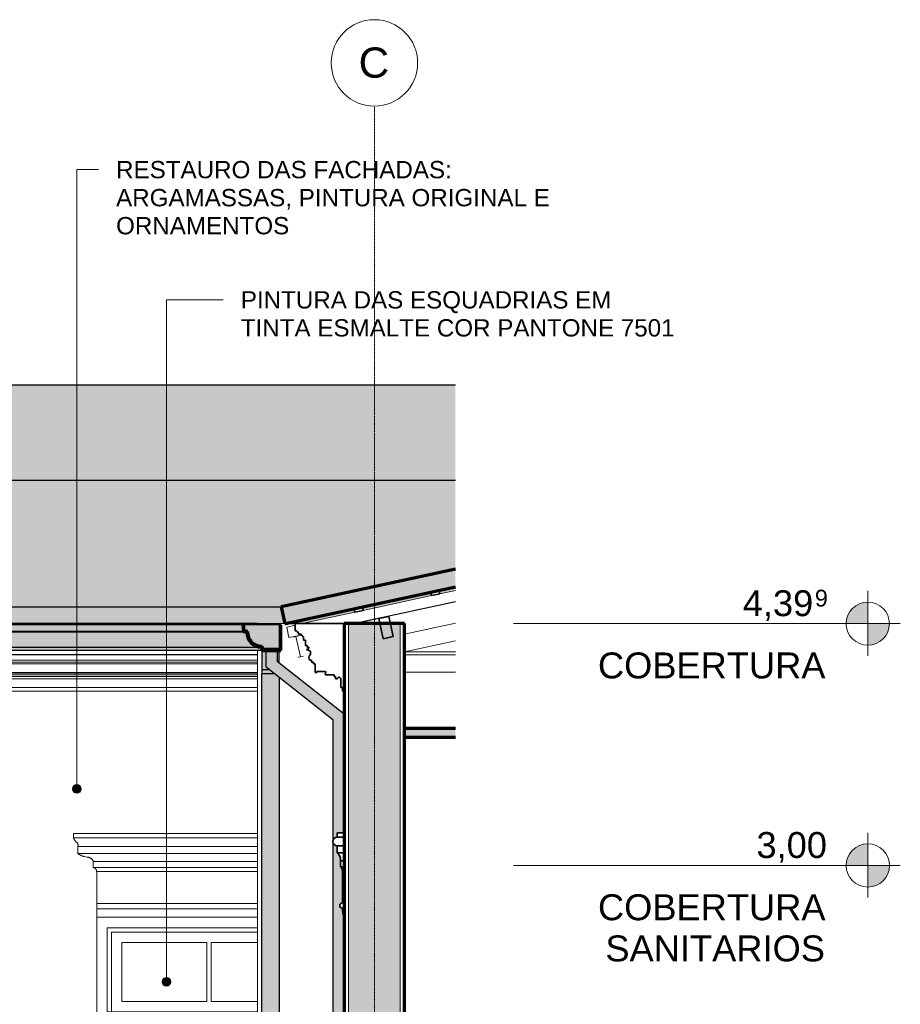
# Model space of a CAD drawing. Header units: millimetres. Extents: x -4967 to 47670, y -1932 to 8822.
# Tile 6 of 14: x 10078 to 15168, y 3127 to 8822. Entities that reach past the tile are written whole.
import ezdxf

# ---------------------------------------------------------------- set-up
doc = ezdxf.new("R2010")
doc.units = ezdxf.units.MM
doc.linetypes.add('_Tracejado pequeno', pattern=[2.25, 1.5, -0.75])
doc.linetypes.add('_Traço - ponto', pattern=[16, 12, -2, 0, -2])
for name, color, linetype, lineweight in [('A-CLNG', 13, 'Continuous', 25), ('A-CLNG-PATT', 13, 'Continuous', 25), ('A-FLOR-LEVL', 51, 'Continuous', 9), ('A-GENM', 13, 'Continuous', 18), ('A-GLAZ', 151, 'Continuous', 18), ('A-GLAZ-CWMG', 51, 'Continuous', 18), ('A-GLAZ-HDLN', 1, '_Tracejado pequeno', 18), ('A-ROOF', 132, 'Continuous', 25), ('A-ROOF-MCUT', 132, 'Continuous', 70), ('A-ROOF-OTLN', 132, 'Continuous', 25), ('A-ROOF-PATT', 132, 'Continuous', 25), ('A-WALL', 113, 'Continuous', 18), ('A-WALL-PATT', 111, 'Continuous', 70), ('G-ANNO-TEXT', 231, 'Continuous', 9), ('S-GRID', 1, 'Continuous', 9), ('S-GRID-IDEN', 1, 'Continuous', 9)]:
    doc.layers.add(name, color=color, linetype=linetype, lineweight=lineweight)
doc.styles.add('Arial', font='arial.ttf', dxfattribs={"height": 150})
doc.styles.add('Arial_1', font='arial.ttf', dxfattribs={"height": 97.483633})
doc.styles.add('Arial_2', font='arial.ttf', dxfattribs={"height": 175})
doc.styles.add('Arial_3', font='arial.ttf', dxfattribs={"height": 100})

# ---------------------------------------------------------------- blocks, each defined once
blk = doc.blocks.new('Window_CV - Window_CV - 1 divisão-V3-ELEVAÇÃO 5 - MANTER _ CONSTRUIR')
at = {"layer": 'A-GLAZ'}
for p, q in [((11453.5, 3630), (10523.4, 3630)), ((10523.4, 3630), (10523.4, 1930)), ((10583.4, 1930), (10583.4, 3570)), ((10583.4, 3570), (11453.5, 3570)), ((10608.4, 3545), (10608.4, 1930)), ((10608.4, 3545), (11453.5, 3545)), ((10668.4, 3485), (10668.4, 3144)), ((11160.9, 3485), (10668.4, 3485)), ((11160.9, 3144), (11160.9, 3485)), ((11185.9, 3485), (11185.9, 3144)), ((11453.5, 3485), (11185.9, 3485)), ((11160.9, 3144), (10668.4, 3144)), ((11453.5, 3144), (11185.9, 3144)), ((10608.4, 3084), (11453.5, 3084)), ((11173.4, 3084), (10608.4, 3084)), ((11173.4, 3084), (11173.4, 1930)), ((11173.4, 1930), (11173.4, 3084)), ((11453.5, 3084), (11173.4, 3084)), ((10668.4, 2414.5), (10668.4, 3024)), ((10668.4, 3024), (11113.4, 3024)), ((11113.4, 3024), (11113.4, 2414.5)), ((11233.4, 2414.5), (11233.4, 3024)), ((11233.4, 3024), (11453.5, 3024)), ((11113.4, 2414.5), (10668.4, 2414.5)), ((11453.5, 2414.5), (11233.4, 2414.5)), ((10668.4, 2389.5), (10668.4, 1930)), ((10668.4, 2389.5), (11113.4, 2389.5)), ((11113.4, 1930), (11113.4, 2389.5)), ((11233.4, 2389.5), (11453.5, 2389.5)), ((11233.4, 2389.5), (11233.4, 1930)), ((10523.4, 1880), (10523.4, 1680)), ((10583.4, 1720), (10583.4, 1880)), ((10608.4, 1880), (10608.4, 1745)), ((10668.4, 1880), (10668.4, 1805)), ((11113.4, 1805), (11113.4, 1880)), ((11173.4, 1880), (11173.4, 1745)), ((11173.4, 1745), (11173.4, 1880)), ((11233.4, 1880), (11233.4, 1805)), ((10668.4, 1805), (11113.4, 1805)), ((11233.4, 1805), (11403.9, 1805)), ((11443.9, 1805), (11453.5, 1805)), ((11403.9, 1720), (10583.4, 1720)), ((10608.4, 1745), (11403.9, 1745)), ((11443.9, 1745), (11453.5, 1745)), ((11453.5, 1720), (11443.9, 1720)), ((10523.4, 1650), (10523.4, 1584)), ((10523.4, 1584), (11403.9, 1584)), ((11443.9, 1584), (11453.5, 1584))]:
    blk.add_line(p, q, dxfattribs=at)
at = {"layer": 'A-GLAZ-HDLN'}
for p, q in [((11453.5, 3084), (10588.5, 3084)), ((11173.4, 2405), (10588.5, 3084)), ((11453.5, 2727.4), (11173.4, 2405)), ((10764.2, 1930), (11173.4, 2405)), ((11173.4, 2405), (11453.5, 2079.8)), ((10583.4, 1720), (10721.2, 1880))]:
    blk.add_line(p, q, dxfattribs=at)
blk = doc.blocks.new('Rectangular Mullion - 2x5 cm-4253633-ELEVAÇÃO 5 - MANTER _ CONSTRUIR')
at = {"layer": 'A-GLAZ-CWMG', "lineweight": 35}
for p, q in [((12060.1, 5424.8), (12011.3, 5414.2)), ((12011.3, 5414.2), (12015.5, 5394.7)), ((12064.4, 5405.3), (12060.1, 5424.8)), ((12015.5, 5394.7), (12064.4, 5405.3))]:
    blk.add_line(p, q, dxfattribs=at)
blk = doc.blocks.new('Rectangular Mullion - 2x5 cm-4253677-ELEVAÇÃO 5 - MANTER _ CONSTRUIR')
at = {"layer": 'A-GLAZ-CWMG', "lineweight": 35}
for p, q in [((12502.9, 5520.9), (12454.1, 5510.3)), ((12454.1, 5510.3), (12458.3, 5490.8)), ((12458.3, 5490.8), (12507.2, 5501.4)), ((12507.2, 5501.4), (12502.9, 5520.9))]:
    blk.add_line(p, q, dxfattribs=at)
blk = doc.blocks.new('Rectangular Mullion - 6x12 cm-3934020-ELEVAÇÃO 5 - MANTER _ CONSTRUIR')
at = {"layer": 'A-GLAZ-CWMG'}
for p, q in [((12597.2, 5164.7), (12303.5, 5164.7)), ((12303.5, 5149.1), (12597.2, 5149.1))]:
    blk.add_line(p, q, dxfattribs=at)
blk = doc.blocks.new('Rectangular Mullion - 4x6_3-3931011-ELEVAÇÃO 5 - MANTER _ CONSTRUIR')
at = {"layer": 'A-GLAZ-CWMG'}
for p, q in [((12064.4, 5405.3), (12458.3, 5490.8)), ((12507.2, 5501.4), (12597.2, 5520.9)), ((12008.4, 5328.7), (12597.2, 5456.4)), ((11711.3, 5328.7), (12015.5, 5394.7)), ((11621.6, 5309.2), (11669.7, 5319.7)), ((11634.9, 5247.7), (11621.6, 5309.2)), ((11634.9, 5247.7), (11704.7, 5262.8))]:
    blk.add_line(p, q, dxfattribs=at)
blk = doc.blocks.new('Rectangular Mullion - 6x12 cm 2-4082025-ELEVAÇÃO 5 - MANTER _ CONSTRUIR')
at = {"layer": 'A-GLAZ-CWMG'}
for p, q in [((12153.3, 5358.1), (12017.9, 5328.7)), ((12222.3, 5373.1), (12211.9, 5370.8)), ((11675.1, 5254.3), (11660.1, 5251.1)), ((11692.7, 5258.2), (11675.1, 5254.3)), ((11700.5, 5137), (11675.1, 5254.3)), ((11685.5, 5133.8), (11700.5, 5137)), ((11718.2, 5140.9), (11700.5, 5137))]:
    blk.add_line(p, q, dxfattribs=at)
blk = doc.blocks.new('Rectangular Mullion - 6x12 cm 2-4082030-ELEVAÇÃO 5 - MANTER _ CONSTRUIR')
at = {"layer": 'A-GLAZ-CWMG'}
blk.add_line((12597.2, 5454.4), (12222.3, 5373.1), dxfattribs=at)
blk = doc.blocks.new('Rectangular Mullion - 6x12 cm-4082021-ELEVAÇÃO 5 - MANTER _ CONSTRUIR')
at = {"layer": 'A-GLAZ-CWMG', "lineweight": 35}
for p, q in [((12211.9, 5370.8), (12153.3, 5358.1)), ((12153.3, 5358.1), (12178.7, 5240.8)), ((12237.4, 5253.5), (12211.9, 5370.8)), ((12178.7, 5240.8), (12237.4, 5253.5))]:
    blk.add_line(p, q, dxfattribs=at)
blk = doc.blocks.new('tesoura10 - tesoura-4089500-ELEVAÇÃO 5 - MANTER _ CONSTRUIR')
at = {"layer": 'A-GENM'}
for p, q in [((12597.2, 5331.6), (12303.5, 5267.9)), ((12303.5, 5165.5), (12597.2, 5229.3)), ((12597.2, 5147.8), (12303.5, 5147.8))]:
    blk.add_line(p, q, dxfattribs=at)
blk = doc.blocks.new('ornamento esquadrias - ornamento esquadrias-4133635-ELEVAÇÃO 5 - MANTER _ CONSTRUIR')
at = {"layer": 'A-GENM', "lineweight": 35}
for p, q in [((11913.5, 4118.9), (11913.5, 4093.9)), ((11953.5, 4118.9), (11913.5, 4118.9)), ((11953.5, 4093.9), (11953.5, 4118.9)), ((11953.5, 4093.9), (11913.5, 4093.9)), ((11913.5, 4093.9), (11953.5, 4093.9)), ((11913.5, 4043.9), (11953.5, 4043.9)), ((11913.5, 4043.9), (11913.5, 4003.9)), ((11953.5, 4043.9), (11913.5, 4043.9)), ((11953.5, 4043.9), (11953.5, 4093.9)), ((11953.5, 4003.9), (11953.5, 4043.9)), ((11953.5, 4003.9), (11913.5, 4003.9)), ((11913.5, 4003.9), (11953.5, 4003.9)), ((11953.5, 3957.2), (11953.5, 4003.9)), ((11933.5, 3957.2), (11953.5, 3957.2)), ((11933.5, 3957.2), (11933.5, 3922.2)), ((11953.5, 3957.2), (11933.5, 3957.2)), ((11953.5, 3922.2), (11953.5, 3957.2)), ((11953.5, 3922.2), (11933.5, 3922.2)), ((11933.5, 3922.2), (11953.5, 3922.2)), ((11943.5, 3898.8), (11943.5, 3713)), ((11953.5, 3898.8), (11943.5, 3898.8)), ((11943.5, 3898.8), (11953.5, 3898.8)), ((11953.5, 3898.8), (11953.5, 3922.2)), ((11953.5, 3630), (11953.5, 3898.8))]:
    blk.add_line(p, q, dxfattribs=at)
at = {"layer": 'A-GENM'}
blk.add_line((11889.7, 4067.3), (11888.5, 4067.3), dxfattribs=at)
at = {"layer": 'A-GENM', "lineweight": 35}
for centre, radius, start, end in [((11913.5, 4068.9), 25, 90, 270), ((11872.7, 3958.8), 60.8, 358.5402, 47.8736), ((11906.9, 3897), 36.7, 2.8606, 43.4472), ((11943.5, 3698), 15, 90, 270), ((12080.7, 3681.4), 137.2, 179.3469, 202.0203)]:
    blk.add_arc(centre, radius, start, end, dxfattribs=at)
at = {"layer": 'A-GENM'}
for points, knots in [([(11888.5, 4067.3), (11888.4, 4068.8), (11888.5, 4071.2), (11889.1, 4074.6), (11889.7, 4076.7), (11890.4, 4078.4), (11891.1, 4080.1), (11892, 4081.7), (11893.1, 4083.3), (11894.3, 4084.9), (11895.8, 4086.6), (11897.3, 4087.9), (11898.1, 4088.6), (11898.3, 4088.7)], [0, 0, 0, 0, 0.1428571, 0.2142857, 0.2857143, 0.3214286, 0.3571429, 0.4285714, 0.4642857, 0.5, 0.5714286, 0.625, 0.6398573, 0.6398573, 0.6398573, 0.6398573]), ([(11889.6, 4061.5), (11889.5, 4061.7), (11889.4, 4062.3), (11889.2, 4063.2), (11888.7, 4065.1), (11888.6, 4066.4), (11888.5, 4067.3)], [0.7916781, 0.7916781, 0.7916781, 0.7916781, 0.8125, 0.84375, 0.875, 1, 1, 1, 1]), ([(11913.5, 4043.9), (11911.8, 4043.9), (11908.4, 4044.2), (11903.5, 4045.8), (11899.1, 4048.2), (11895.2, 4051.5), (11892.6, 4054.9), (11891.2, 4057.5), (11890.5, 4059), (11890.1, 4060.1), (11889.8, 4060.8), (11889.7, 4061.1)], [0, 0, 0, 0, 0.125, 0.25, 0.375, 0.5, 0.625, 0.6875, 0.71875, 0.75, 0.7815481, 0.7815481, 0.7815481, 0.7815481]), ([(11899.2, 4089.4), (11899.4, 4089.5), (11900.8, 4090.5), (11903.1, 4091.7), (11906.2, 4092.8), (11909.3, 4093.6), (11911.8, 4093.9), (11913.5, 4093.9)], [0.6668937, 0.6668937, 0.6668937, 0.6668937, 0.6785714, 0.7857143, 0.8392857, 0.8928571, 1, 1, 1, 1]), ([(11940.4, 3911.9), (11940.4, 3911.9), (11940.5, 3911.6), (11940.6, 3911.4), (11940.7, 3911.1)], [-0.4178293, -0.4178293, -0.4178293, -0.4178293, -0.41666667, -0.38785965, -0.38785965, -0.38785965, -0.38785965])]:
    blk.add_open_spline(points, degree=3, knots=knots, dxfattribs=at)
blk = doc.blocks.new('ornamento esquadrias - ornamento esquadrias-V8-ELEVAÇÃO 5 - MANTER _ CONSTRUIR')
at = {"layer": 'A-GENM'}
for p, q in [((11453.5, 4114.9), (10388.7, 4114.9)), ((10388.7, 4114.9), (10388.7, 4089.9)), ((11453.5, 4089.9), (10388.7, 4089.9)), ((10388.7, 4089.9), (11453.5, 4089.9)), ((10413.7, 4039.9), (11453.5, 4039.9)), ((11453.5, 4039.9), (10413.7, 4039.9)), ((10413.7, 4039.9), (10413.7, 3999.9)), ((11453.5, 3999.9), (10413.7, 3999.9)), ((10413.7, 3999.9), (11453.5, 3999.9)), ((10503.7, 3953.3), (11453.5, 3953.3)), ((11453.5, 3953.3), (10503.7, 3953.3)), ((10503.7, 3953.3), (10503.7, 3918.3)), ((11453.5, 3918.3), (10503.7, 3918.3)), ((10503.7, 3918.3), (11453.5, 3918.3)), ((11453.5, 3894.9), (10523.4, 3894.9)), ((10523.4, 3894.9), (10523.4, 3709.1)), ((10523.4, 3894.9), (11453.5, 3894.9)), ((11453.5, 3709.1), (10523.4, 3709.1)), ((10523.4, 3709.1), (11453.5, 3709.1)), ((10523.4, 3679.1), (10523.4, 3709.1)), ((10523.4, 3679.1), (11453.5, 3679.1)), ((10523.4, 3629.9), (10523.4, 3679.1)), ((10523.4, 3679.1), (11453.5, 3679.1))]:
    blk.add_line(p, q, dxfattribs=at)
for points, knots in [([(10407.3, 4063.3), (10405.7, 4064.9), (10403.5, 4067.3), (10400.6, 4070.6), (10399, 4072.7), (10397.7, 4074.4), (10396.5, 4076.1), (10395.4, 4077.8), (10394.4, 4079.4), (10393.4, 4081), (10392.4, 4082.7), (10391.4, 4084.4), (10390.4, 4086.3), (10389.7, 4087.8), (10389.2, 4088.9), (10388.8, 4089.7), (10388.7, 4089.9), (10388.7, 4089.9)], [0, 0, 0, 0, 0.142857, 0.214286, 0.285714, 0.321429, 0.357143, 0.428571, 0.464286, 0.5, 0.571429, 0.625, 0.678571, 0.785714, 0.839286, 0.892857, 1, 1, 1, 1]), ([(10413.7, 4039.9), (10413.7, 4039.9), (10413.9, 4040.3), (10414.6, 4041.8), (10415.5, 4044.3), (10416, 4047.6), (10415.8, 4051), (10415.1, 4053.6), (10414.6, 4055), (10413.9, 4056.5), (10413.1, 4057.9), (10412.1, 4059.2), (10410.4, 4061.1), (10408.8, 4062.5), (10407.3, 4063.3)], [0, 0, 0, 0, 0.125, 0.25, 0.375, 0.5, 0.625, 0.6875, 0.71875, 0.75, 0.8125, 0.84375, 0.875, 1, 1, 1, 1]), ([(10413.7, 3999.9), (10415.4, 3998.6), (10418.9, 3996.1), (10423.6, 3993), (10427.6, 3990.6), (10431.8, 3988.4), (10436.2, 3986.3), (10440.7, 3984.4), (10445.4, 3982.7), (10453.7, 3980), (10461, 3978.5), (10466, 3977.7)], [-1, -1, -1, -1, -0.875, -0.75, -0.6875, -0.625, -0.5, -0.4375, -0.375, -0.25, 0, 0, 0, 0]), ([(10466, 3977.7), (10468.7, 3977.9), (10472.7, 3977.8), (10478, 3976.7), (10481.2, 3975.6), (10483.7, 3974.6), (10485.5, 3973.8), (10487.2, 3972.8), (10488.9, 3971.8), (10490.6, 3970.6), (10492.1, 3969.4), (10493.7, 3968.1), (10495.1, 3966.8), (10496.5, 3965.3), (10498.2, 3963.3), (10500.9, 3959.4), (10502.7, 3955.8), (10503.7, 3953.3)], [-1, -1, -1, -1, -0.833333, -0.75, -0.666667, -0.625, -0.583333, -0.541667, -0.5, -0.458333, -0.416667, -0.375, -0.333333, -0.291667, -0.25, -0.166667, 0, 0, 0, 0]), ([(10503.7, 3918.3), (10504.6, 3918.1), (10505.9, 3917.7), (10507.6, 3917), (10508.9, 3916.5), (10510.1, 3915.9), (10511.2, 3915.2), (10512.4, 3914.5), (10513.3, 3913.8), (10514, 3913.3), (10514.6, 3912.7), (10515.5, 3912), (10516.4, 3911), (10517.3, 3910.1), (10518.1, 3909), (10518.9, 3907.9), (10519.7, 3906.8), (10520.3, 3905.6), (10521, 3904.4), (10521.7, 3902.7), (10522.8, 3899.6), (10523.3, 3896.8), (10523.4, 3894.9)], [-1, -1, -1, -1, -0.916667, -0.875, -0.833333, -0.791667, -0.75, -0.708333, -0.666667, -0.645833, -0.625, -0.583333, -0.541667, -0.5, -0.458333, -0.416667, -0.375, -0.333333, -0.291667, -0.25, -0.166667, 0, 0, 0, 0])]:
    blk.add_open_spline(points, degree=3, knots=knots, dxfattribs=at)
blk = doc.blocks.new('Rectangular Mullion - 6x12 cm-4252393-ELEVAÇÃO 5 - MANTER _ CONSTRUIR')
at = {"layer": 'A-GLAZ-CWMG'}
blk.add_line((11453.5, 5149.2), (6181.9, 5149.2), dxfattribs=at)
blk = doc.blocks.new('Generic Models 1 - Generic Models 24-4258923-ELEVAÇÃO 5 - MANTER _ CONSTRUIR')
at = {"layer": 'A-GENM', "lineweight": 25}
h = blk.add_hatch(color=9, dxfattribs=at)
h.paths.add_polyline_path([(11488.9, 5061.9), (11523.2, 5061.9), (11502.3, 5078.4), (11502.3, 5173.8), (11478.3, 5173.7), (11478.3, 5061.9)], flags=0)
h.paths.add_polyline_path([(11578.3, 5101.3), (11578.3, 5173.8), (11567.3, 5173.8), (11567.3, 5109.9), (11568.6, 5108.9)], flags=0)
for points in [[(11868.5, 980), (11868.5, 1230), (11953.5, 1315), (11953.5, 3630), (11945.9, 3656.1), (11943.5, 3683), (11932.9, 3687.4), (11928.5, 3698), (11932.9, 3708.6), (11943.5, 3713), (11943.5, 3898.8), (11940.6, 3911.4), (11933.5, 3922.2), (11933.5, 3957.3), (11928.6, 3982.7), (11913.5, 4003.9), (11913.5, 4043.9), (11898.8, 4048.7), (11889.7, 4061.2), (11889.7, 4076.6), (11898.8, 4089.1), (11913.5, 4093.9), (11913.5, 4118.9), (11953.5, 4118.9), (11953.5, 4805.3), (11567.3, 5109.9), (11567.3, 5173.8), (11502.3, 5173.8), (11502.5, 5078.2), (11888.5, 4773.8), (11888.5, 1341.9), (11803.5, 1256.9), (11803.5, 980), (11858.3, 980)], [(11504.3, 5039.4), (11551.7, 5039.4), (11523.2, 5061.9), (11478.3, 5061.9), (11478.3, 5039.4), (11502.3, 5039.4)], [(11478.3, 1341.9), (11578.3, 1341.9), (11578.3, 5018.5), (11551.7, 5039.4), (11478.3, 5039.4), (11478.3, 1426.8)]]:
    blk.add_hatch(color=9, dxfattribs=at).paths.add_polyline_path(points, flags=0)
at = {"layer": 'A-GENM', "color": 5, "lineweight": 25}
for p, q in [((11478.3, 5173.8), (11478.3, 5061.9)), ((11502.3, 5078.4), (11502.3, 5173.8)), ((11567.3, 5173.8), (11567.3, 5109.9)), ((11578.3, 5101.3), (11578.3, 5173.8)), ((11502.3, 5078.4), (11888.5, 4773.8)), ((11953.5, 4805.3), (11567.3, 5109.9)), ((11523.2, 5061.9), (11478.3, 5061.9)), ((11478.3, 5061.9), (11478.3, 5039.4)), ((11478.3, 1341.9), (11478.3, 5039.4)), ((11478.3, 5039.4), (11551.7, 5039.4)), ((11578.3, 5018.5), (11578.3, 1341.9)), ((11888.5, 4773.8), (11888.5, 1341.9))]:
    blk.add_line(p, q, dxfattribs=at)
blk = doc.blocks.new('ORNAMENTO SUPERIOR - ORNAMENTO SUPERIOR-4323885-ELEVAÇÃO 5 - MANTER _ CONSTRUIR')
at = {"layer": 'A-GENM', "lineweight": 35}
for p, q in [((11669.7, 5328.7), (11669.7, 5287.4)), ((11953.8, 5328.7), (11669.7, 5328.7)), ((11953.8, 4938.7), (11953.8, 5328.7)), ((11669.7, 5287.4), (11679.7, 5287.4)), ((11679.7, 5287.4), (11679.7, 5282.4)), ((11679.7, 5282.4), (11684.7, 5282.4)), ((11684.7, 5282.4), (11684.7, 5277.4)), ((11684.7, 5277.4), (11689.7, 5277.4)), ((11689.7, 5277.4), (11689.7, 5267.4)), ((11689.7, 5267.4), (11704.7, 5267.4)), ((11704.7, 5267.4), (11704.7, 5262.4)), ((11704.7, 5262.4), (11709.7, 5262.4)), ((11709.7, 5262.4), (11709.7, 5257.4)), ((11709.7, 5257.4), (11714.7, 5257.4)), ((11714.7, 5257.4), (11714.7, 5252.4)), ((11714.7, 5252.4), (11719.7, 5252.4)), ((11719.7, 5252.4), (11719.7, 5232.4)), ((11719.7, 5232.4), (11729.7, 5232.4)), ((11729.7, 5232.4), (11729.7, 5202.4)), ((11729.7, 5202.4), (11739.7, 5202.4)), ((11749.7, 5187.4), (11736, 5176.7)), ((11739.7, 5202.4), (11739.7, 5192.4)), ((11739.7, 5192.4), (11749.7, 5192.4)), ((11749.7, 5192.4), (11749.7, 5187.4)), ((11755.8, 5116.7), (11765.8, 5116.7)), ((11765.8, 5116.7), (11765.8, 5106.7)), ((11765.8, 5106.7), (11775.8, 5106.7)), ((11775.8, 5106.7), (11775.8, 5096.7)), ((11775.8, 5096.7), (11785.8, 5096.7)), ((11785.8, 5096.7), (11785.8, 5046.7)), ((11785.8, 5046.7), (11795.8, 5046.7)), ((11795.8, 5046.7), (11795.8, 5051.7)), ((11795.8, 5051.7), (11845.8, 5051.7)), ((11849.9, 5031.7), (11895.8, 5031.7)), ((11895.8, 5031.7), (11895.8, 5023.7)), ((11895.8, 5023.7), (11903.8, 5023.7)), ((11903.8, 5023.7), (11903.8, 5008.7)), ((11903.8, 5008.7), (11913.8, 5008.7)), ((11933.8, 5009.1), (11933.8, 4958.7)), ((11933.8, 4958.7), (11943.8, 4958.7)), ((11943.8, 4958.7), (11943.8, 4938.7)), ((11943.8, 4938.7), (11953.8, 4938.7))]:
    blk.add_line(p, q, dxfattribs=at)
at = {"layer": 'A-GENM'}
for p, q in [((9738.3, 5147.5), (11453.5, 5147.5)), ((11453.5, 5116.7), (9738.3, 5116.7)), ((11453.5, 5106.7), (9738.3, 5106.7)), ((11453.5, 5096.7), (9738.3, 5096.7)), ((11453.5, 5046.7), (9738.3, 5046.7)), ((9738.3, 5041.7), (11453.5, 5041.7)), ((9738.3, 5031.7), (11453.5, 5031.7)), ((11453.5, 5023.7), (9738.3, 5023.7)), ((11453.5, 5008.7), (9738.3, 5008.7)), ((11453.5, 4958.7), (9738.3, 4958.7)), ((11453.5, 4938.7), (9738.3, 4938.7))]:
    blk.add_line(p, q, dxfattribs=at)
at = {"layer": 'A-GENM', "lineweight": 35}
for centre, radius, start, end in [((11740.8, 5158.3), 19, 325.4597, 104.5403), ((11772.7, 5131.7), 22.6, 135.8597, 221.7664), ((11849.9, 5037.5), 5.84, 134.5404, 270), ((11840.3, 5046.7), 7.42, 317.6422, 42.3578), ((11923.8, 5009.1), 10, 0, 182.8227)]:
    blk.add_arc(centre, radius, start, end, dxfattribs=at)
blk = doc.blocks.new('Level - M_Level Head ABNT-2835562-ELEVAÇÃO 5 - MANTER _ CONSTRUIR')
at = {"layer": 'A-FLOR-LEVL'}
h = blk.add_hatch(color=256, dxfattribs=at)
edge = h.paths.add_edge_path(flags=0)
edge.add_line((14980.9, 1030), (14855.9, 1030))
edge.add_arc((14980.9, 1030), 125, 90, 180, ccw=False)
edge.add_line((14980.9, 1155), (14980.9, 1030))
h = blk.add_hatch(color=256, dxfattribs=at)
edge = h.paths.add_edge_path(flags=0)
edge.add_arc((14980.9, 1030), 125, -90, 0, ccw=False)
edge.add_line((14980.9, 905), (14980.9, 1030))
edge.add_line((14980.9, 1030), (15105.9, 1030))
for p, q in [((14980.9, 1219.5), (14980.9, 844)), ((14980.9, 1030), (14980.9, 1155)), ((14787.7, 1030), (15168.5, 1030)), ((14855.9, 1030), (14980.9, 1030)), ((15105.9, 1030), (14980.9, 1030)), ((14980.9, 1030), (14980.9, 905))]:
    blk.add_line(p, q, dxfattribs=at)
blk.add_circle((14980.9, 1030), 125, dxfattribs=at)
for start, end in [(90, 180), (270, 0)]:
    blk.add_arc((14980.9, 1030), 125, start, end, dxfattribs=at)
blk = doc.blocks.new('Grid - Head Grid-11506-ELEVAÇÃO 5 - MANTER _ CONSTRUIR')
at = {"layer": 'S-GRID-IDEN'}
blk.add_circle((673.5, 8571.9), 250, dxfattribs=at)

msp = doc.modelspace()

# ---------------------------------------------------------------- hatches: boundary and pattern name
at = {"layer": 'A-CLNG-PATT', "lineweight": 18}
msp.add_hatch(color=171, dxfattribs=at).paths.add_polyline_path([(12303.5, 4671.9), (12597.2, 4671.9), (12597.2, 4721.9), (12303.5, 4721.9)], flags=0)
at = {"layer": 'A-ROOF'}
msp.add_hatch(color=9, dxfattribs=at).paths.add_polyline_path([(9026.2, 5328.7), (11610.5, 5328.7), (11589.5, 5425.2), (6093.5, 5425.2), (6093.5, 5328.7), (8903, 5328.7)], flags=0)
at = {"layer": 'A-ROOF-OTLN'}
h = msp.add_hatch(color=9, dxfattribs=at)
h.paths.add_polyline_path([(6099.9, 5178.8), (6199.2, 5178.8), (6202.7, 5198.6), (6221.9, 5199.9), (6240.2, 5205.7), (6256.7, 5215.7), (6270.2, 5229.3), (6280.2, 5245.7), (6286.1, 5264), (6287.4, 5283.2), (6307.4, 5286.7), (6310.5, 5322.6), (11372.5, 5322.2), (11375.6, 5286.7), (11395.6, 5283.2), (11398.8, 5256.5), (11410.5, 5232.4), (11429.4, 5213.4), (11454, 5201.7), (11480.3, 5198.6), (11483.8, 5178.8), (11583.1, 5178.8), (11583.1, 5322.7), (6099.9, 5322.7), (6099.9, 5204.2)], flags=0)
h.paths.add_polyline_path([(11476.1, 5193.5), (11453.6, 5196.6), (11454, 5196.4)], flags=0)
h.paths.add_polyline_path([(11444.4, 5200.4), (11429.4, 5207.9), (11435.3, 5204.2)], flags=0)
h.paths.add_polyline_path([(11422, 5213.6), (11410.7, 5224.9), (11415.6, 5218.5)], flags=0)
h.paths.add_polyline_path([(11405.1, 5232.2), (11397.4, 5247.3), (11402.5, 5235.6), (11405, 5232.4)], flags=0)
h.paths.add_polyline_path([(11394.4, 5254.6), (11392.1, 5267.1), (11393.6, 5256.5)], flags=0)
for points in [[(8779.9, 5282.5), (11371, 5282.5), (11367.5, 5322.2), (6315.5, 5322.2), (6312, 5282.5), (8656.7, 5282.5)], [(11367.5, 5322.2), (11367.4, 5322.6), (11365.8, 5322.2)], [(9026.2, 5193.5), (11476.1, 5193.5), (11453.6, 5196.6), (11433.3, 5205), (11427.4, 5209), (11425.8, 5209.8), (11422, 5213.6), (11415.6, 5218.5), (11410.5, 5225.2), (11406.9, 5228.7), (11405, 5232.4), (11402, 5236.3), (11393.5, 5256.9), (11390.5, 5279), (6292.5, 5279), (6289.5, 5256.9), (6280.5, 5235.6), (6267.4, 5218.5), (6247.7, 5204.2), (6229, 5196.4), (6206.9, 5193.5), (8964.6, 5193.5)], [(8779.9, 5279), (11390.5, 5279), (11371, 5282.5), (6312, 5282.5), (6292.5, 5279), (8656.7, 5279)], [(8841.5, 5173.8), (11479.6, 5173.8), (11476.1, 5193.5), (6206.9, 5193.5), (6203.4, 5173.8), (8779.9, 5173.8)]]:
    msp.add_hatch(color=9, dxfattribs=at).paths.add_polyline_path(points, flags=0)
at = {"layer": 'A-ROOF-PATT'}
for points in [[(12597.2, 6157.8), (12597.2, 6708.1), (8237.3, 6708.1), (6271.9, 6157.8), (12234.7, 6157.8)], [(8656.7, 5425.2), (11589.5, 5425.2), (12597.2, 5643.8), (12597.2, 6157.8), (3395.3, 6157.8), (6093.5, 5425.2), (8164.2, 5425.2)], [(11616.6, 5328.8), (11617.3, 5328.8), (11616.8, 5328.8)]]:
    msp.add_hatch(color=9, dxfattribs=at).paths.add_polyline_path(points, flags=0)
at = {"layer": 'A-ROOF-PATT', "lineweight": 18}
for points in [[(11616.3, 5328.7), (12597.2, 5541.5), (12597.2, 5643.8), (11589.5, 5425.2), (11610.5, 5328.7), (11612.1, 5328.7)], [(11479.6, 5173.8), (11588.1, 5173.8), (11588.1, 5322.7), (11583.1, 5322.7), (11583.1, 5178.8), (11483.8, 5178.8), (11480.3, 5198.6), (11453.6, 5201.7), (11429.4, 5213.4), (11410.5, 5232.4), (11398.8, 5256.5), (11395.6, 5283.2), (11375.6, 5286.7), (11372.5, 5322.6), (11367.5, 5322.2), (11371, 5282.5), (11390.5, 5279), (11394.7, 5252.6), (11406.9, 5228.7), (11427.4, 5209), (11449.7, 5197.7), (11476.1, 5193.5)]]:
    msp.add_hatch(color=171, dxfattribs=at).paths.add_polyline_path(points, flags=0)
at = {"layer": 'A-ROOF-PATT'}
h = msp.add_hatch(color=9, dxfattribs=at)
h.paths.add_polyline_path([(12018.2, 5328.8), (12597.2, 5454.4), (12597.2, 5456.4), (12008.7, 5328.8)], flags=0)
h.paths.add_polyline_path([(11621.6, 5328.8), (11711.6, 5328.8), (12015.5, 5394.7), (12011.3, 5414.2), (11617.3, 5328.8)], flags=0)
h.paths.add_polyline_path([(12064.4, 5405.3), (12458.3, 5490.8), (12454.1, 5510.3), (12060.1, 5424.8)], flags=0)
h.paths.add_polyline_path([(12507.2, 5501.4), (12597.2, 5520.9), (12597.2, 5541.3), (12502.9, 5520.9)], flags=0)
at = {"layer": 'A-WALL-PATT'}
msp.add_hatch(color=256, dxfattribs=at).paths.add_polyline_path([(12278.5, -140), (12278.5, 5328.7), (11978.5, 5328.7), (11978.5, -140), (12104.6, -140)], flags=0)
at = {"layer": 'G-ANNO-TEXT'}
h = msp.add_hatch(color=250, dxfattribs=at)
edge = h.paths.add_edge_path(flags=0)
edge.add_arc((10409.1, 4372.5), 25, 0, 360)
h = msp.add_hatch(color=250, dxfattribs=at)
edge = h.paths.add_edge_path(flags=0)
edge.add_arc((10926.2, 3257.5), 25, 0, 360)

# ---------------------------------------------------------------- linework, layer by layer
at = {"layer": 'A-CLNG', "color": 7, "lineweight": 70}
for p, q in [((12597.2, 4721.9), (12303.5, 4721.9)), ((12303.5, 4671.9), (12597.2, 4671.9))]:
    msp.add_line(p, q, dxfattribs=at)
at = {"layer": 'A-FLOR-LEVL'}
for p, q in [((14980.7, 5328.7), (12931.9, 5328.7)), ((12931.9, 3930), (14980.9, 3930))]:
    msp.add_line(p, q, dxfattribs=at)
at = {"layer": 'A-ROOF', "color": 5}
for p, q in [((12597.2, 6708.1), (8237.3, 6708.1)), ((3395.3, 6157.8), (12597.2, 6157.8)), ((12502.9, 5520.9), (12597.2, 5541.3)), ((12060.1, 5424.8), (12454.1, 5510.3)), ((6093.5, 5425.2), (11589.5, 5425.2)), ((11617.3, 5328.8), (12011.3, 5414.2)), ((11453.5, 5328.7), (6093.5, 5328.7)), ((11616.6, 5328.8), (11711.6, 5328.8)), ((12008.7, 5328.8), (12018.2, 5328.8))]:
    msp.add_line(p, q, dxfattribs=at)
at = {"layer": 'A-ROOF', "color": 7, "lineweight": 70}
for p, q in [((12597.2, 5643.8), (11589.5, 5425.2)), ((11616.3, 5328.7), (12597.2, 5541.5)), ((11589.5, 5425.2), (11610.5, 5328.7)), ((11610.5, 5328.7), (11616.3, 5328.7))]:
    msp.add_line(p, q, dxfattribs=at)
at = {"layer": 'A-ROOF-MCUT', "color": 7}
for p, q in [((11372.5, 5322.6), (11367.5, 5322.2)), ((11367.5, 5322.2), (11371, 5282.5)), ((11375.6, 5286.7), (11372.5, 5322.6)), ((11588.1, 5322.7), (11583.1, 5322.7)), ((11583.1, 5322.7), (11583.1, 5178.8)), ((11588.1, 5173.8), (11588.1, 5322.7)), ((11371, 5282.5), (11390.5, 5279)), ((11395.6, 5283.2), (11375.6, 5286.7)), ((11476.1, 5193.5), (11479.6, 5173.8)), ((11483.8, 5178.8), (11480.3, 5198.6)), ((11479.6, 5173.8), (11588.1, 5173.8)), ((11583.1, 5178.8), (11483.8, 5178.8))]:
    msp.add_line(p, q, dxfattribs=at)
for radius, start, end in [(85.6, 180.036, 270), (80.6, 177.0671, 272.9709)]:
    msp.add_arc((11476.1, 5279.1), radius, start, end, dxfattribs=at)
at = {"layer": 'A-ROOF-OTLN', "color": 5}
for p, q in [((11583.1, 5322.7), (6094.9, 5322.7)), ((11372.5, 5322.6), (6310.5, 5322.6)), ((11367.5, 5322.2), (6315.5, 5322.2)), ((11390.5, 5279), (6292.5, 5279)), ((11371, 5282.5), (6312, 5282.5)), ((6206.9, 5193.5), (11476.1, 5193.5)), ((11479.6, 5173.8), (6094.9, 5173.8))]:
    msp.add_line(p, q, dxfattribs=at)
for points, knots in [([(11394.1, 5254.5), (11393.9, 5255.3), (11391.6, 5263.3), (11390.6, 5271.6), (11390.5, 5279)], [0.8146446, 0.8146446, 0.8146446, 0.8146446, 0.8333333, 1, 1, 1, 1]), ([(11404.7, 5231.9), (11403.8, 5233.3), (11400.9, 5237.9), (11398.5, 5243.1), (11396.9, 5246.8), (11396.8, 5247)], [0.6283356, 0.6283356, 0.6283356, 0.6283356, 0.6666667, 0.75, 0.7556978, 0.7556978, 0.7556978, 0.7556978]), ([(11421.6, 5213.1), (11421, 5213.6), (11418.9, 5215.4), (11415.6, 5218.5), (11412.5, 5221.8), (11410.7, 5223.9), (11410.2, 5224.5)], [0.4397803, 0.4397803, 0.4397803, 0.4397803, 0.4583333, 0.5, 0.5416667, 0.5602197, 0.5602197, 0.5602197, 0.5602197]), ([(11428.2, 5214.3), (11429.5, 5213.3), (11431, 5212.3), (11432.5, 5211.3), (11432.6, 5211.2)], [0.58871609, 0.58871609, 0.58871609, 0.58871609, 0.625, 0.62844055, 0.62844055, 0.62844055, 0.62844055]), ([(11444.1, 5199.7), (11443.9, 5199.8), (11441.9, 5200.6), (11438.2, 5202.3), (11433.4, 5204.8), (11430.4, 5206.7), (11429, 5207.7)], [0.2443022, 0.2443022, 0.2443022, 0.2443022, 0.25, 0.2916667, 0.3333333, 0.3716644, 0.3716644, 0.3716644, 0.3716644]), ([(11450, 5202.9), (11450.6, 5202.6), (11452.7, 5201.9), (11454.9, 5201.4), (11456.4, 5201)], [0.77162511, 0.77162511, 0.77162511, 0.77162511, 0.78571429, 0.82122351, 0.82122351, 0.82122351, 0.82122351]), ([(11476.1, 5193.5), (11472.3, 5193.5), (11464.8, 5194), (11456.7, 5195.6), (11452.4, 5196.9), (11451.6, 5197.1)], [0, 0, 0, 0, 0.0833333, 0.1666667, 0.1853554, 0.1853554, 0.1853554, 0.1853554])]:
    msp.add_open_spline(points, degree=3, knots=knots, dxfattribs=at)
for points in [[(11398, 5259.3), (11398.5, 5257.1), (11399.2, 5255), (11399.9, 5252.9)], [(11408.4, 5235.3), (11409.4, 5233.9), (11410.3, 5232.5), (11411.3, 5231.1)]]:
    msp.add_open_spline(points, degree=3, dxfattribs=at)
at = {"layer": 'A-WALL'}
for p, q in [((11610.5, 5328.7), (11453.5, 5328.7)), ((11453.5, 5328.7), (11453.5, 5322.7)), ((11669.7, 5328.7), (11616.3, 5328.7)), ((11956, -140), (11956, 5328.7)), ((11978.5, -140), (11978.5, 5328.7)), ((12278.5, -140), (12278.5, 5328.7)), ((12301, -140), (12301, 5328.7)), ((11453.5, 5173.8), (11453.5, 1280)), ((12597.2, 5048.7), (12303.5, 5048.7))]:
    msp.add_line(p, q, dxfattribs=at)
at = {"layer": 'A-WALL', "lineweight": 70}
for p, q in [((12303.5, 5328.7), (11953.5, 5328.7)), ((11953.5, 5328.7), (11953.5, -100)), ((12303.5, 870), (12303.5, 5328.7))]:
    msp.add_line(p, q, dxfattribs=at)
at = {"layer": 'G-ANNO-TEXT', "color": 250}
for p, q in [((10409.1, 7954.7), (10533.9, 7954.7)), ((10409.1, 4372.5), (10409.1, 7954.7)), ((10926.2, 7201.5), (11254.9, 7201.5)), ((10926.2, 3257.5), (10926.2, 7201.5))]:
    msp.add_line(p, q, dxfattribs=at)
for centre in [(10409.1, 4372.5), (10926.2, 3257.5)]:
    msp.add_circle(centre, 25, dxfattribs=at)
at = {"layer": 'S-GRID', "linetype": '_Traço - ponto'}
msp.add_line((12128.5, -1741.7), (12128.5, 8321.9), dxfattribs=at)

# ---------------------------------------------------------------- block references
at = {"layer": 'A-FLOR-LEVL'}
for p in [(-0.2, 4298.7), (0, 2900)]:
    msp.add_blockref('Level - M_Level Head ABNT-2835562-ELEVAÇÃO 5 - MANTER _ CONSTRUIR', p, dxfattribs=at)
at = {"layer": 'A-GENM'}
for name in ['ORNAMENTO SUPERIOR - ORNAMENTO SUPERIOR-4323885-ELEVAÇÃO 5 - MANTER _ CONSTRUIR', 'tesoura10 - tesoura-4089500-ELEVAÇÃO 5 - MANTER _ CONSTRUIR', 'ornamento esquadrias - ornamento esquadrias-V8-ELEVAÇÃO 5 - MANTER _ CONSTRUIR', 'ornamento esquadrias - ornamento esquadrias-4133635-ELEVAÇÃO 5 - MANTER _ CONSTRUIR']:
    msp.add_blockref(name, (0, 0), dxfattribs=at)
at = {"layer": 'A-GENM', "color": 5, "lineweight": 25}
msp.add_blockref('Generic Models 1 - Generic Models 24-4258923-ELEVAÇÃO 5 - MANTER _ CONSTRUIR', (0, 0), dxfattribs=at)
at = {"layer": 'A-GLAZ'}
msp.add_blockref('Window_CV - Window_CV - 1 divisão-V3-ELEVAÇÃO 5 - MANTER _ CONSTRUIR', (0, 0), dxfattribs=at)
at = {"layer": 'A-GLAZ-CWMG'}
for name in ['Rectangular Mullion - 4x6_3-3931011-ELEVAÇÃO 5 - MANTER _ CONSTRUIR', 'Rectangular Mullion - 2x5 cm-4253677-ELEVAÇÃO 5 - MANTER _ CONSTRUIR', 'Rectangular Mullion - 2x5 cm-4253633-ELEVAÇÃO 5 - MANTER _ CONSTRUIR', 'Rectangular Mullion - 6x12 cm 2-4082030-ELEVAÇÃO 5 - MANTER _ CONSTRUIR', 'Rectangular Mullion - 6x12 cm 2-4082025-ELEVAÇÃO 5 - MANTER _ CONSTRUIR', 'Rectangular Mullion - 6x12 cm-4082021-ELEVAÇÃO 5 - MANTER _ CONSTRUIR', 'Rectangular Mullion - 6x12 cm-4252393-ELEVAÇÃO 5 - MANTER _ CONSTRUIR', 'Rectangular Mullion - 6x12 cm-3934020-ELEVAÇÃO 5 - MANTER _ CONSTRUIR']:
    msp.add_blockref(name, (0, 0), dxfattribs=at)
at = {"layer": 'S-GRID-IDEN'}
msp.add_blockref('Grid - Head Grid-11506-ELEVAÇÃO 5 - MANTER _ CONSTRUIR', (11455, 0), dxfattribs=at)

# ---------------------------------------------------------------- texts
at = {"layer": 'A-FLOR-LEVL', "attachment_point": 1}
for s, insert, char_height, width, style in [('4,39', (14257.7, 5521.9), 150, 505.063, 'Arial'), ('9', (14674.4, 5524.9), 97.5, 96.202, 'Arial_1'), ('COBERTURA', (13420.7, 5161.9), 150, 1615.4, 'Arial'), ('3,00', (14336.9, 4123.2), 150, 505.063, 'Arial'), ('COBERTURA', (13420.9, 3763.2), 150, 1615.4, 'Arial'), ('SANITARIOS', (13463.9, 3525.1), 150, 1563.291, 'Arial')]:
    msp.add_mtext(s, dxfattribs=dict(at, insert=insert, char_height=char_height, width=width, style=style))
at = {"layer": 'G-ANNO-TEXT', "color": 7, "char_height": 100, "attachment_point": 1, "style": 'Arial_3'}
for s, insert, width in [('RESTAURO DAS FACHADAS: ', (10635.5, 8004.7), 2449.155), ('ARGAMASSAS, PINTURA ORIGINAL E ', (10635.5, 7842.6), 3114.556), ('ORNAMENTOS', (10635.5, 7680.5), 1230.59), ('PINTURA DAS ESQUADRIAS EM  ', (11356.5, 7251.5), 2745.78), ('TINTA ESMALTE COR PANTONE 7501', (11356.5, 7089.5), 3094.514)]:
    msp.add_mtext(s, dxfattribs=dict(at, insert=insert, width=width))
at = {"layer": 'S-GRID-IDEN', "insert": (12037.4, 8661.2), "char_height": 175, "width": 216.456, "attachment_point": 1, "style": 'Arial_2'}
msp.add_mtext('C', dxfattribs=at)

doc.saveas('drawing.dxf')
